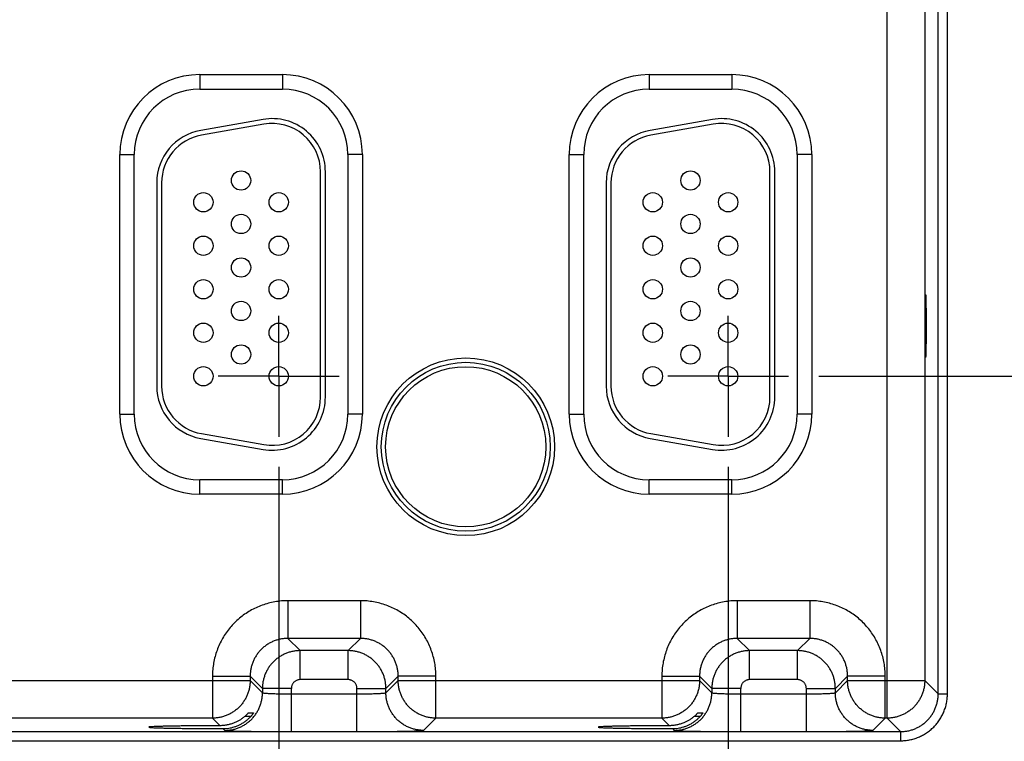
# Model space of a CAD drawing. Header units: inches. Extents: x 0 to 34, y 0 to 22.
# Tile 77 of 83: x 26.7 to 28.7, y 14.2 to 15.6. Entities that reach past the tile are written whole.
import ezdxf

# ---------------------------------------------------------------- set-up
doc = ezdxf.new("R2010")
doc.units = ezdxf.units.IN
doc.header["$LTSCALE"] = 1.87
doc.header["$MEASUREMENT"] = 0
doc.linetypes.add('CENTER', pattern=[0.6, 0.375, -0.075, 0.075, -0.075])
doc.layers.get('0').update_dxf_attribs({"linetype": 'CONTINUOUS'})
doc.layers.add('DEFAULT_1', color=7, linetype='CENTER')
doc.layers.add('DIMENSIONS', color=7, linetype='CONTINUOUS')
doc.styles.get("Standard").update_dxf_attribs({"font": 'txt', "width": 0.8})
doc.dimstyles.new('DIMSTYLE_1', dxfattribs={"dimtxt": 0.125, "dimasz": 0.18, "dimexe": 0.18, "dimexo": 0.0625, "dimgap": 0.09, "dimtad": 0, "dimtih": 1, "dimtoh": 1, "dimdec": 3, "dimzin": 4, "dimdsep": 46, "dimtxsty": 'STANDARD', "dimblk": '_FILLED', "dimblk1": '_FILLED', "dimblk2": '_FILLED', "dimcen": 0.09, "dimadec": 0, "dimazin": 0, "dimtp": 0.01, "dimtm": 0.01, "dimtfac": 1, "dimtdec": 3, "dimtofl": 0, "dimtmove": 0, "dimatfit": 3, "dimldrblk": '_FILLED', "dimfxl": 1, "dimtolj": 1, "dimtzin": 4, "dimarcsym": 0})

# ---------------------------------------------------------------- blocks, each defined once
blk = doc.blocks.new('_FILLED')
at = {"color": 0, "linetype": 'BYBLOCK'}
blk.add_solid([(0, 0), (-1, 0.174), (-1, -0.174)], dxfattribs=at)
blk = doc.blocks.new('*D7')
at = {"layer": 'DIMENSIONS', "color": 2, "linetype": 'CONTINUOUS'}
for p, q in [((29.7011, 16.0658), (29.7011, 16.4693)), ((29.7011, 16.4693), (29.8186, 16.4693)), ((28.2701, 16.0658), (29.8261, 16.0658)), ((28.765, 14.0306), (29.8261, 14.0306)), ((29.7011, 14.0306), (29.7011, 13.6706))]:
    blk.add_line(p, q, dxfattribs=at)
at = {"layer": 'DIMENSIONS', "color": 2, "linetype": 'CONTINUOUS', "xscale": 0.18, "yscale": 0.18, "zscale": 0.18}
for p, rotation in [((29.7011, 16.0658), 270), ((29.7011, 14.0306), 90)]:
    blk.add_blockref('_FILLED', p, dxfattribs=dict(at, rotation=rotation))
at = {"layer": 'DIMENSIONS', "color": 2, "linetype": 'CONTINUOUS', "width": 0.8}
for s, p in [('2.035', (29.8811, 16.4068)), ('[', (30.5061, 16.4068)), ('51.7', (30.6061, 16.4068)), (']', (31.0061, 16.4068))]:
    blk.add_text(s, height=0.125, dxfattribs=at).set_placement(p)
blk = doc.blocks.new('*D8')
at = {"layer": 'DIMENSIONS', "color": 2, "linetype": 'CONTINUOUS'}
for p, q in [((30.4258, 14.9108), (30.4258, 15.421)), ((30.4258, 15.421), (30.5433, 15.421)), ((28.3581, 14.9108), (30.5508, 14.9108)), ((28.765, 14.0306), (30.5508, 14.0306)), ((30.4258, 14.0306), (30.4258, 13.6706))]:
    blk.add_line(p, q, dxfattribs=at)
at = {"layer": 'DIMENSIONS', "color": 2, "linetype": 'CONTINUOUS', "xscale": 0.18, "yscale": 0.18, "zscale": 0.18}
for p, rotation in [((30.4258, 14.9108), 270), ((30.4258, 14.0306), 90)]:
    blk.add_blockref('_FILLED', p, dxfattribs=dict(at, rotation=rotation))
at = {"layer": 'DIMENSIONS', "color": 2, "linetype": 'CONTINUOUS', "width": 0.8}
for s, p in [('.880', (30.6058, 15.3585)), ('[', (31.1308, 15.3585)), ('22.36', (31.2308, 15.3585)), (']', (31.7308, 15.3585))]:
    blk.add_text(s, height=0.125, dxfattribs=at).set_placement(p)
blk = doc.blocks.new('*D9')
at = {"layer": 'DIMENSIONS', "color": 2, "linetype": 'CONTINUOUS'}
for p, q in [((27.2405, 14.7232), (27.2405, 13.1089)), ((28.1705, 14.7232), (28.1705, 13.1089)), ((27.2405, 13.2339), (26.8805, 13.2339)), ((28.1705, 13.2339), (28.5341, 13.2339))]:
    blk.add_line(p, q, dxfattribs=at)
at = {"layer": 'DIMENSIONS', "color": 2, "linetype": 'CONTINUOUS', "xscale": 0.18, "yscale": 0.18, "zscale": 0.18}
blk.add_blockref('_FILLED', (27.2405, 13.2339), dxfattribs=at)
at = {"layer": 'DIMENSIONS', "color": 2, "linetype": 'CONTINUOUS', "xscale": 0.18, "yscale": 0.18, "zscale": 0.18, "rotation": 180}
blk.add_blockref('_FILLED', (28.1705, 13.2339), dxfattribs=at)
at = {"layer": 'DIMENSIONS', "color": 2, "linetype": 'CONTINUOUS', "width": 0.8}
for s, p in [('[', (29.1216, 13.1714)), (']', (29.7216, 13.1714)), ('.930', (28.5966, 13.1714)), ('23.62', (29.2216, 13.1714))]:
    blk.add_text(s, height=0.125, dxfattribs=at).set_placement(p)

msp = doc.modelspace()

# ---------------------------------------------------------------- linework, layer by layer
at = {"color": 7, "linetype": 'CONTINUOUS'}
for p, q in [((28.4994, 14.2034), (28.4994, 17.3262)), ((28.6052, 14.2536), (28.6052, 17.276)), ((28.6242, 14.2536), (28.6242, 17.276)), ((28.5773, 17.2482), (28.5773, 14.2814)), ((27.077, 15.5348), (27.248, 15.5348)), ((27.077, 15.5348), (27.077, 15.5048)), ((27.248, 15.5348), (27.248, 15.5048)), ((28.007, 15.5348), (28.178, 15.5348)), ((28.007, 15.5348), (28.007, 15.5048)), ((28.178, 15.5348), (28.178, 15.5048)), ((27.077, 15.5048), (27.248, 15.5048)), ((28.007, 15.5048), (28.178, 15.5048)), ((27.2079, 15.4421), (27.0789, 15.4194)), ((27.2096, 15.4323), (27.0806, 15.4095)), ((28.1379, 15.4421), (28.0089, 15.4194)), ((28.1396, 15.4323), (28.0106, 15.4095)), ((26.9115, 15.3693), (26.9415, 15.3693)), ((26.9115, 14.8323), (26.9115, 15.3693)), ((26.9415, 14.8323), (26.9415, 15.3693)), ((27.4135, 15.3693), (27.3835, 15.3693)), ((27.3835, 15.3693), (27.3835, 14.8323)), ((27.4135, 15.3693), (27.4135, 14.8323)), ((27.8415, 15.3693), (27.8715, 15.3693)), ((27.8415, 14.8323), (27.8415, 15.3693)), ((27.8715, 14.8323), (27.8715, 15.3693)), ((28.3435, 15.3693), (28.3135, 15.3693)), ((28.3135, 15.3693), (28.3135, 14.8323)), ((28.3435, 15.3693), (28.3435, 14.8323)), ((27.327, 14.8678), (27.327, 15.3338)), ((27.337, 14.8678), (27.337, 15.3338)), ((28.257, 14.8678), (28.257, 15.3338)), ((28.267, 14.8678), (28.267, 15.3338)), ((26.988, 15.3111), (26.988, 14.8905)), ((26.998, 15.3111), (26.998, 14.8905)), ((27.918, 15.3111), (27.918, 14.8905)), ((27.928, 15.3111), (27.928, 14.8905)), ((26.9115, 14.8323), (26.9415, 14.8323)), ((27.4135, 14.8323), (27.3835, 14.8323)), ((27.8415, 14.8323), (27.8715, 14.8323)), ((28.3435, 14.8323), (28.3135, 14.8323)), ((27.0789, 14.7822), (27.2079, 14.7595)), ((27.0806, 14.7921), (27.2096, 14.7693)), ((28.0089, 14.7822), (28.1379, 14.7595)), ((28.0106, 14.7921), (28.1396, 14.7693)), ((27.248, 14.6968), (27.077, 14.6968)), ((27.077, 14.6668), (27.077, 14.6968)), ((27.248, 14.6668), (27.248, 14.6968)), ((28.178, 14.6968), (28.007, 14.6968)), ((28.007, 14.6668), (28.007, 14.6968)), ((28.178, 14.6668), (28.178, 14.6968)), ((27.248, 14.6668), (27.077, 14.6668)), ((28.178, 14.6668), (28.007, 14.6668)), ((27.4096, 14.4464), (27.2593, 14.4464)), ((27.2593, 14.4464), (27.2593, 14.3684)), ((27.4096, 14.4464), (27.4096, 14.3684)), ((28.3396, 14.4464), (28.1893, 14.4464)), ((28.1893, 14.4464), (28.1893, 14.3684)), ((28.3396, 14.4464), (28.3396, 14.3684)), ((27.4096, 14.3684), (27.2593, 14.3684)), ((27.2593, 14.3684), (27.2847, 14.3431)), ((27.4096, 14.3684), (27.3843, 14.3431)), ((28.3396, 14.3684), (28.1893, 14.3684)), ((28.1893, 14.3684), (28.2147, 14.3431)), ((28.3396, 14.3684), (28.3143, 14.3431)), ((27.3843, 14.3431), (27.2847, 14.3431)), ((27.2847, 14.2831), (27.2847, 14.3431)), ((27.3843, 14.2831), (27.3843, 14.3431)), ((28.3143, 14.3431), (28.2147, 14.3431)), ((28.2147, 14.2831), (28.2147, 14.3431)), ((28.3143, 14.2831), (28.3143, 14.3431)), ((27.1034, 14.2905), (27.1813, 14.2905)), ((27.1034, 14.2905), (27.1034, 14.2034)), ((27.1813, 14.2905), (27.2067, 14.2651)), ((27.1813, 14.2905), (27.1813, 14.2814)), ((27.4876, 14.2905), (27.4623, 14.2651)), ((27.5656, 14.2905), (27.4876, 14.2905)), ((27.4876, 14.2814), (27.4876, 14.2905)), ((27.5656, 14.2034), (27.5656, 14.2905)), ((28.0334, 14.2905), (28.1113, 14.2905)), ((28.0334, 14.2905), (28.0334, 14.2034)), ((28.1113, 14.2905), (28.1367, 14.2651)), ((28.1113, 14.2905), (28.1113, 14.2814)), ((28.4176, 14.2905), (28.3923, 14.2651)), ((28.4956, 14.2905), (28.4176, 14.2905)), ((28.4176, 14.2814), (28.4176, 14.2905)), ((28.4956, 14.2034), (28.4956, 14.2905)), ((26.5576, 14.2814), (27.1813, 14.2814)), ((27.1813, 14.2814), (27.2067, 14.2561)), ((27.2667, 14.2651), (27.2067, 14.2651)), ((27.2067, 14.2651), (27.2067, 14.2561)), ((27.2667, 14.1757), (27.2667, 14.2651)), ((27.3843, 14.2831), (27.2847, 14.2831)), ((27.4023, 14.2651), (27.4623, 14.2651)), ((27.4023, 14.1757), (27.4023, 14.2651)), ((27.4623, 14.2561), (27.4876, 14.2814)), ((27.4623, 14.2561), (27.4623, 14.2651)), ((27.4876, 14.2814), (28.1113, 14.2814)), ((28.1113, 14.2814), (28.1367, 14.2561)), ((28.1967, 14.2651), (28.1367, 14.2651)), ((28.1367, 14.2651), (28.1367, 14.2561)), ((28.1967, 14.1757), (28.1967, 14.2651)), ((28.3143, 14.2831), (28.2147, 14.2831)), ((28.3323, 14.2651), (28.3923, 14.2651)), ((28.3323, 14.1757), (28.3323, 14.2651)), ((28.3923, 14.2561), (28.4176, 14.2814)), ((28.3923, 14.2561), (28.3923, 14.2651)), ((28.4176, 14.2814), (28.5773, 14.2814)), ((28.5773, 14.2814), (28.6052, 14.2536)), ((27.2667, 14.2537), (27.4023, 14.2537)), ((28.1967, 14.2537), (28.3323, 14.2537)), ((28.6052, 14.2536), (28.6242, 14.2536)), ((27.1034, 14.2034), (26.6356, 14.2034)), ((27.1034, 14.2034), (27.119, 14.1878)), ((27.1824, 14.2069), (27.17, 14.2069)), ((27.1781, 14.2147), (27.1884, 14.2147)), ((27.5402, 14.1781), (27.5656, 14.2034)), ((28.0334, 14.2034), (27.5656, 14.2034)), ((28.0334, 14.2034), (28.049, 14.1878)), ((28.1124, 14.2069), (28.1, 14.2069)), ((28.1081, 14.2147), (28.1184, 14.2147)), ((28.4702, 14.1781), (28.4956, 14.2034)), ((28.4994, 14.2034), (28.4956, 14.2034)), ((28.4994, 14.2034), (28.5272, 14.1756)), ((27.1251, 14.1817), (27.1287, 14.1781)), ((28.0551, 14.1817), (28.0587, 14.1781)), ((21.1368, 14.1756), (28.5272, 14.1756)), ((27.2667, 14.1757), (27.4023, 14.1757)), ((28.1967, 14.1757), (28.3323, 14.1757)), ((28.5272, 14.1756), (28.5272, 14.1566)), ((21.1368, 14.1566), (28.5272, 14.1566))]:
    msp.add_line(p, q, dxfattribs=at)
for centre, radius in [((27.1625, 15.3158), 0.02), ((28.0925, 15.3158), 0.02), ((27.0845, 15.2708), 0.02), ((27.2405, 15.2708), 0.02), ((28.0145, 15.2708), 0.02), ((28.1705, 15.2708), 0.02), ((27.1625, 15.2258), 0.02), ((28.0925, 15.2258), 0.02), ((27.0845, 15.1808), 0.02), ((27.2405, 15.1808), 0.02), ((28.0145, 15.1808), 0.02), ((28.1705, 15.1808), 0.02), ((27.1625, 15.1358), 0.02), ((28.0925, 15.1358), 0.02), ((27.0845, 15.0908), 0.02), ((27.2405, 15.0908), 0.02), ((28.0145, 15.0908), 0.02), ((28.1705, 15.0908), 0.02), ((27.1625, 15.0458), 0.02), ((28.0925, 15.0458), 0.02), ((27.0845, 15.0008), 0.02), ((27.2405, 15.0008), 0.02), ((28.0145, 15.0008), 0.02), ((28.1705, 15.0008), 0.02), ((27.1625, 14.9558), 0.02), ((28.0925, 14.9558), 0.02), ((27.6275, 14.7648), 0.1838), ((27.6275, 14.7648), 0.1748), ((27.6275, 14.7648), 0.1748), ((27.0845, 14.9108), 0.02), ((27.2405, 14.9108), 0.02), ((27.6275, 14.7648), 0.1658), ((28.0145, 14.9108), 0.02), ((28.1705, 14.9108), 0.02)]:
    msp.add_circle(centre, radius, dxfattribs=at)
for centre, radius, start, end in [((27.077, 15.3693), 0.1655, 90, 180), ((27.248, 15.3693), 0.1655, 0, 90), ((28.007, 15.3693), 0.1655, 90, 180), ((28.178, 15.3693), 0.1655, 0, 90), ((27.077, 15.3693), 0.1355, 90, 180), ((27.248, 15.3693), 0.1355, 0, 90), ((28.007, 15.3693), 0.1355, 90, 180), ((28.178, 15.3693), 0.1355, 0, 90), ((27.227, 15.3338), 0.11, 0, 100), ((27.227, 15.3338), 0.1, 0, 100), ((28.157, 15.3338), 0.11, 0, 100), ((28.157, 15.3338), 0.1, 0, 100), ((27.098, 15.3111), 0.11, 100, 180), ((27.098, 15.3111), 0.1, 100, 180), ((28.028, 15.3111), 0.11, 100, 180), ((28.028, 15.3111), 0.1, 100, 180), ((27.098, 14.8905), 0.11, 180, 260), ((27.098, 14.8905), 0.1, 180, 260), ((28.028, 14.8905), 0.11, 180, 260), ((28.028, 14.8905), 0.1, 180, 260), ((27.227, 14.8678), 0.11, 260, 360), ((27.227, 14.8678), 0.1, 260, 360), ((28.157, 14.8678), 0.11, 260, 360), ((28.157, 14.8678), 0.1, 260, 360), ((27.077, 14.8323), 0.1655, 180, 270), ((27.077, 14.8323), 0.1355, 180, 270), ((27.248, 14.8323), 0.1355, 270, 360), ((27.248, 14.8323), 0.1655, 270, 360), ((28.007, 14.8323), 0.1655, 180, 270), ((28.007, 14.8323), 0.1355, 180, 270), ((28.178, 14.8323), 0.1355, 270, 360), ((28.178, 14.8323), 0.1655, 270, 360)]:
    msp.add_arc(centre, radius, start, end, dxfattribs=at)
for points, knots in [([(28.579, 14.9498), (28.5789, 14.9498), (28.5789, 14.9506), (28.5787, 14.9515), (28.5786, 14.9535), (28.5785, 14.9561), (28.5784, 14.9594), (28.5783, 14.9633), (28.5782, 14.9678), (28.5781, 14.9729), (28.578, 14.9785), (28.578, 14.9845), (28.5779, 14.9909), (28.5779, 14.9975), (28.5779, 15.0043), (28.5779, 15.0113), (28.5779, 15.0183), (28.5779, 15.0253), (28.5779, 15.0321), (28.5779, 15.0388), (28.578, 15.0451), (28.578, 15.0511), (28.5781, 15.0567), (28.5782, 15.0618), (28.5783, 15.0663), (28.5784, 15.0702), (28.5785, 15.0735), (28.5786, 15.0761), (28.5787, 15.0781), (28.5789, 15.079), (28.5789, 15.0798), (28.579, 15.0798)], [0, 0, 0, 0, 0.003077, 0.011887, 0.026382, 0.04645, 0.071785, 0.102191, 0.137197, 0.176513, 0.219576, 0.265944, 0.315066, 0.366308, 0.419192, 0.472923, 0.527077, 0.580808, 0.633692, 0.684934, 0.734056, 0.780424, 0.823487, 0.862803, 0.897809, 0.928215, 0.95355, 0.973618, 0.988113, 0.996923, 1, 1, 1, 1]), ([(28.579, 15.0798), (28.5791, 15.0798), (28.5791, 15.079), (28.5793, 15.0781), (28.5793, 15.0761), (28.5795, 15.0735), (28.5796, 15.0702), (28.5797, 15.0663), (28.5798, 15.0618), (28.5799, 15.0567), (28.5799, 15.0511), (28.58, 15.0451), (28.58, 15.0388), (28.5801, 15.0321), (28.5801, 15.0253), (28.5801, 15.0183), (28.5801, 15.0113), (28.5801, 15.0043), (28.5801, 14.9975), (28.58, 14.9909), (28.58, 14.9845), (28.5799, 14.9785), (28.5799, 14.9729), (28.5798, 14.9678), (28.5797, 14.9633), (28.5796, 14.9594), (28.5795, 14.9561), (28.5793, 14.9535), (28.5793, 14.9515), (28.5791, 14.9506), (28.5791, 14.9498), (28.579, 14.9498)], [0, 0, 0, 0, 0.003077, 0.011887, 0.026382, 0.04645, 0.071785, 0.102191, 0.137197, 0.176513, 0.219576, 0.265944, 0.315066, 0.366308, 0.419192, 0.472923, 0.527077, 0.580808, 0.633692, 0.684934, 0.734056, 0.780424, 0.823487, 0.862803, 0.897809, 0.928215, 0.95355, 0.973618, 0.988113, 0.996923, 1, 1, 1, 1]), ([(27.2593, 14.4464), (27.2548, 14.4464), (27.2458, 14.446), (27.2323, 14.4443), (27.219, 14.4413), (27.206, 14.4372), (27.1934, 14.432), (27.1813, 14.4257), (27.1698, 14.4184), (27.159, 14.4101), (27.1489, 14.4009), (27.1397, 14.3908), (27.1314, 14.38), (27.1241, 14.3685), (27.1178, 14.3564), (27.1125, 14.3438), (27.1085, 14.3308), (27.1055, 14.3175), (27.1037, 14.304), (27.1034, 14.295), (27.1034, 14.2905)], [0, 0, 0, 0, 0.055157, 0.110635, 0.166288, 0.221973, 0.277584, 0.333163, 0.388772, 0.444395, 0.500005, 0.555616, 0.611239, 0.666848, 0.722427, 0.778038, 0.833723, 0.889373, 0.944845, 1, 1, 1, 1]), ([(27.5656, 14.2905), (27.5656, 14.295), (27.5652, 14.304), (27.5635, 14.3175), (27.5605, 14.3308), (27.5564, 14.3438), (27.5512, 14.3564), (27.5449, 14.3685), (27.5376, 14.38), (27.5293, 14.3908), (27.5201, 14.4009), (27.51, 14.4101), (27.4992, 14.4184), (27.4877, 14.4257), (27.4756, 14.432), (27.463, 14.4372), (27.45, 14.4413), (27.4367, 14.4443), (27.4232, 14.446), (27.4141, 14.4464), (27.4096, 14.4464)], [0, 0, 0, 0, 0.055157, 0.110635, 0.166288, 0.221973, 0.277584, 0.333163, 0.388772, 0.444395, 0.500005, 0.555616, 0.611239, 0.666848, 0.722427, 0.778038, 0.833723, 0.889373, 0.944845, 1, 1, 1, 1]), ([(28.1893, 14.4464), (28.1848, 14.4464), (28.1758, 14.446), (28.1623, 14.4443), (28.149, 14.4413), (28.136, 14.4372), (28.1234, 14.432), (28.1113, 14.4257), (28.0998, 14.4184), (28.089, 14.4101), (28.0789, 14.4009), (28.0697, 14.3908), (28.0614, 14.38), (28.0541, 14.3685), (28.0478, 14.3564), (28.0425, 14.3438), (28.0385, 14.3308), (28.0355, 14.3175), (28.0337, 14.304), (28.0334, 14.295), (28.0334, 14.2905)], [0, 0, 0, 0, 0.055157, 0.110635, 0.166288, 0.221973, 0.277584, 0.333163, 0.388772, 0.444395, 0.500005, 0.555616, 0.611239, 0.666848, 0.722427, 0.778038, 0.833723, 0.889373, 0.944845, 1, 1, 1, 1]), ([(28.4956, 14.2905), (28.4956, 14.295), (28.4952, 14.304), (28.4935, 14.3175), (28.4905, 14.3308), (28.4864, 14.3438), (28.4812, 14.3564), (28.4749, 14.3685), (28.4676, 14.38), (28.4593, 14.3908), (28.4501, 14.4009), (28.44, 14.4101), (28.4292, 14.4184), (28.4177, 14.4257), (28.4056, 14.432), (28.393, 14.4372), (28.38, 14.4413), (28.3667, 14.4443), (28.3532, 14.446), (28.3441, 14.4464), (28.3396, 14.4464)], [0, 0, 0, 0, 0.055157, 0.110635, 0.166288, 0.221973, 0.277584, 0.333163, 0.388772, 0.444395, 0.500005, 0.555616, 0.611239, 0.666848, 0.722427, 0.778038, 0.833723, 0.889373, 0.944845, 1, 1, 1, 1]), ([(27.2593, 14.3684), (27.2568, 14.3684), (27.2517, 14.3682), (27.2441, 14.3671), (27.2366, 14.3652), (27.2294, 14.3626), (27.2225, 14.3594), (27.2159, 14.3554), (27.2098, 14.3509), (27.2041, 14.3457), (27.1989, 14.34), (27.1944, 14.3339), (27.1904, 14.3273), (27.1872, 14.3204), (27.1846, 14.3131), (27.1827, 14.3057), (27.1816, 14.2981), (27.1813, 14.293), (27.1813, 14.2905)], [0, 0, 0, 0, 0.06254, 0.125066, 0.187579, 0.25008, 0.31257, 0.375051, 0.437527, 0.5, 0.562473, 0.624949, 0.68743, 0.74992, 0.812422, 0.874934, 0.937458, 1, 1, 1, 1]), ([(27.4876, 14.2905), (27.4876, 14.293), (27.4874, 14.2981), (27.4863, 14.3057), (27.4844, 14.3131), (27.4818, 14.3204), (27.4785, 14.3273), (27.4746, 14.3339), (27.47, 14.34), (27.4649, 14.3457), (27.4592, 14.3509), (27.4531, 14.3554), (27.4465, 14.3594), (27.4395, 14.3626), (27.4323, 14.3652), (27.4249, 14.3671), (27.4173, 14.3682), (27.4122, 14.3684), (27.4096, 14.3684)], [0, 0, 0, 0, 0.06254, 0.125066, 0.187579, 0.25008, 0.31257, 0.375051, 0.437527, 0.5, 0.562473, 0.624949, 0.68743, 0.74992, 0.812422, 0.874934, 0.937458, 1, 1, 1, 1]), ([(28.1893, 14.3684), (28.1868, 14.3684), (28.1817, 14.3682), (28.1741, 14.3671), (28.1666, 14.3652), (28.1594, 14.3626), (28.1525, 14.3594), (28.1459, 14.3554), (28.1398, 14.3509), (28.1341, 14.3457), (28.1289, 14.34), (28.1244, 14.3339), (28.1204, 14.3273), (28.1172, 14.3204), (28.1146, 14.3131), (28.1127, 14.3057), (28.1116, 14.2981), (28.1113, 14.293), (28.1113, 14.2905)], [0, 0, 0, 0, 0.06254, 0.125066, 0.187579, 0.25008, 0.31257, 0.375051, 0.437527, 0.5, 0.562473, 0.624949, 0.68743, 0.74992, 0.812422, 0.874934, 0.937458, 1, 1, 1, 1]), ([(28.4176, 14.2905), (28.4176, 14.293), (28.4174, 14.2981), (28.4163, 14.3057), (28.4144, 14.3131), (28.4118, 14.3204), (28.4085, 14.3273), (28.4046, 14.3339), (28.4, 14.34), (28.3949, 14.3457), (28.3892, 14.3509), (28.3831, 14.3554), (28.3765, 14.3594), (28.3695, 14.3626), (28.3623, 14.3652), (28.3549, 14.3671), (28.3473, 14.3682), (28.3422, 14.3684), (28.3396, 14.3684)], [0, 0, 0, 0, 0.06254, 0.125066, 0.187579, 0.25008, 0.31257, 0.375051, 0.437527, 0.5, 0.562473, 0.624949, 0.68743, 0.74992, 0.812422, 0.874934, 0.937458, 1, 1, 1, 1]), ([(27.2847, 14.3431), (27.2821, 14.3431), (27.277, 14.3428), (27.2695, 14.3417), (27.262, 14.3398), (27.2548, 14.3372), (27.2479, 14.334), (27.2413, 14.33), (27.2352, 14.3255), (27.2295, 14.3203), (27.2243, 14.3147), (27.2198, 14.3085), (27.2158, 14.3019), (27.2125, 14.295), (27.21, 14.2878), (27.2081, 14.2803), (27.207, 14.2728), (27.2067, 14.2676), (27.2067, 14.2651)], [0, 0, 0, 0, 0.062518, 0.125058, 0.187586, 0.25009, 0.312556, 0.374986, 0.437391, 0.499808, 0.562266, 0.624764, 0.687287, 0.749826, 0.81237, 0.874915, 0.93746, 1, 1, 1, 1]), ([(27.4623, 14.2651), (27.4623, 14.2676), (27.462, 14.2727), (27.4609, 14.2803), (27.459, 14.2878), (27.4564, 14.295), (27.4532, 14.3019), (27.4492, 14.3085), (27.4447, 14.3146), (27.4395, 14.3203), (27.4338, 14.3254), (27.4277, 14.33), (27.4211, 14.334), (27.4142, 14.3372), (27.407, 14.3398), (27.3995, 14.3417), (27.3919, 14.3428), (27.3868, 14.3431), (27.3843, 14.3431)], [0, 0, 0, 0, 0.062518, 0.125058, 0.187586, 0.25009, 0.312556, 0.374986, 0.437391, 0.499808, 0.562266, 0.624764, 0.687287, 0.749826, 0.81237, 0.874915, 0.93746, 1, 1, 1, 1]), ([(28.2147, 14.3431), (28.2121, 14.3431), (28.207, 14.3428), (28.1995, 14.3417), (28.192, 14.3398), (28.1848, 14.3372), (28.1779, 14.334), (28.1713, 14.33), (28.1652, 14.3255), (28.1595, 14.3203), (28.1543, 14.3147), (28.1498, 14.3085), (28.1458, 14.3019), (28.1425, 14.295), (28.14, 14.2878), (28.1381, 14.2803), (28.137, 14.2728), (28.1367, 14.2676), (28.1367, 14.2651)], [0, 0, 0, 0, 0.062518, 0.125058, 0.187586, 0.25009, 0.312556, 0.374986, 0.437391, 0.499808, 0.562266, 0.624764, 0.687287, 0.749826, 0.81237, 0.874915, 0.93746, 1, 1, 1, 1]), ([(28.3923, 14.2651), (28.3923, 14.2676), (28.392, 14.2727), (28.3909, 14.2803), (28.389, 14.2878), (28.3864, 14.295), (28.3832, 14.3019), (28.3792, 14.3085), (28.3747, 14.3146), (28.3695, 14.3203), (28.3638, 14.3254), (28.3577, 14.33), (28.3511, 14.334), (28.3442, 14.3372), (28.337, 14.3398), (28.3295, 14.3417), (28.3219, 14.3428), (28.3168, 14.3431), (28.3143, 14.3431)], [0, 0, 0, 0, 0.062518, 0.125058, 0.187586, 0.25009, 0.312556, 0.374986, 0.437391, 0.499808, 0.562266, 0.624764, 0.687287, 0.749826, 0.81237, 0.874915, 0.93746, 1, 1, 1, 1]), ([(27.1813, 14.2814), (27.1813, 14.2789), (27.1811, 14.2738), (27.18, 14.2662), (27.1781, 14.2587), (27.1755, 14.2515), (27.1722, 14.2446), (27.1683, 14.238), (27.1637, 14.2318), (27.1585, 14.2262), (27.1529, 14.221), (27.1467, 14.2165), (27.1401, 14.2125), (27.1332, 14.2092), (27.1259, 14.2067), (27.1185, 14.2048), (27.111, 14.2037), (27.1059, 14.2034), (27.1034, 14.2034)], [0, 0, 0, 0, 0.062551, 0.125107, 0.187665, 0.250224, 0.312782, 0.375338, 0.437901, 0.50047, 0.563022, 0.625555, 0.688082, 0.750664, 0.813229, 0.875628, 0.937844, 1, 1, 1, 1]), ([(27.2847, 14.2831), (27.2838, 14.2831), (27.2821, 14.283), (27.2796, 14.2824), (27.2772, 14.2815), (27.2749, 14.2803), (27.2729, 14.2787), (27.2711, 14.2769), (27.2695, 14.2748), (27.2683, 14.2726), (27.2674, 14.2702), (27.2668, 14.2676), (27.2667, 14.2659), (27.2667, 14.2651)], [0, 0, 0, 0, 0.090211, 0.181191, 0.272337, 0.363334, 0.454363, 0.545444, 0.636494, 0.727511, 0.818706, 0.909747, 1, 1, 1, 1]), ([(27.4023, 14.2651), (27.4023, 14.2659), (27.4021, 14.2676), (27.4016, 14.2702), (27.4007, 14.2726), (27.3995, 14.2748), (27.3979, 14.2769), (27.3961, 14.2787), (27.394, 14.2803), (27.3918, 14.2815), (27.3893, 14.2824), (27.3868, 14.283), (27.3851, 14.2831), (27.3843, 14.2831)], [0, 0, 0, 0, 0.090211, 0.181191, 0.272337, 0.363334, 0.454363, 0.545444, 0.636494, 0.727511, 0.818706, 0.909747, 1, 1, 1, 1]), ([(27.5656, 14.2034), (27.5631, 14.2034), (27.558, 14.2037), (27.5504, 14.2048), (27.5429, 14.2067), (27.5357, 14.2093), (27.5288, 14.2126), (27.5222, 14.2165), (27.516, 14.2211), (27.5104, 14.2262), (27.5052, 14.2319), (27.5006, 14.2381), (27.4967, 14.2447), (27.4934, 14.2516), (27.4908, 14.2588), (27.489, 14.2663), (27.4879, 14.2738), (27.4876, 14.2789), (27.4876, 14.2814)], [0, 0, 0, 0, 0.062551, 0.125107, 0.187665, 0.250224, 0.312782, 0.375338, 0.437901, 0.50047, 0.563022, 0.625555, 0.688082, 0.750664, 0.813229, 0.875628, 0.937844, 1, 1, 1, 1]), ([(28.1113, 14.2814), (28.1113, 14.2789), (28.1111, 14.2738), (28.11, 14.2662), (28.1081, 14.2587), (28.1055, 14.2515), (28.1022, 14.2446), (28.0983, 14.238), (28.0937, 14.2318), (28.0885, 14.2262), (28.0829, 14.221), (28.0767, 14.2165), (28.0701, 14.2125), (28.0632, 14.2092), (28.0559, 14.2067), (28.0485, 14.2048), (28.041, 14.2037), (28.0359, 14.2034), (28.0334, 14.2034)], [0, 0, 0, 0, 0.062551, 0.125107, 0.187665, 0.250224, 0.312782, 0.375338, 0.437901, 0.50047, 0.563022, 0.625555, 0.688082, 0.750664, 0.813229, 0.875628, 0.937844, 1, 1, 1, 1]), ([(28.2147, 14.2831), (28.2138, 14.2831), (28.2121, 14.283), (28.2096, 14.2824), (28.2072, 14.2815), (28.2049, 14.2803), (28.2029, 14.2787), (28.2011, 14.2769), (28.1995, 14.2748), (28.1983, 14.2726), (28.1974, 14.2702), (28.1968, 14.2676), (28.1967, 14.2659), (28.1967, 14.2651)], [0, 0, 0, 0, 0.090211, 0.181191, 0.272337, 0.363334, 0.454363, 0.545444, 0.636494, 0.727511, 0.818706, 0.909747, 1, 1, 1, 1]), ([(28.3323, 14.2651), (28.3323, 14.2659), (28.3321, 14.2676), (28.3316, 14.2702), (28.3307, 14.2726), (28.3295, 14.2748), (28.3279, 14.2769), (28.3261, 14.2787), (28.324, 14.2803), (28.3218, 14.2815), (28.3193, 14.2824), (28.3168, 14.283), (28.3151, 14.2831), (28.3143, 14.2831)], [0, 0, 0, 0, 0.090211, 0.181191, 0.272337, 0.363334, 0.454363, 0.545444, 0.636494, 0.727511, 0.818706, 0.909747, 1, 1, 1, 1]), ([(28.4956, 14.2034), (28.4931, 14.2034), (28.488, 14.2037), (28.4804, 14.2048), (28.4729, 14.2067), (28.4657, 14.2093), (28.4588, 14.2126), (28.4522, 14.2165), (28.446, 14.2211), (28.4404, 14.2262), (28.4352, 14.2319), (28.4306, 14.2381), (28.4267, 14.2447), (28.4234, 14.2516), (28.4208, 14.2588), (28.419, 14.2663), (28.4179, 14.2738), (28.4176, 14.2789), (28.4176, 14.2814)], [0, 0, 0, 0, 0.062551, 0.125107, 0.187665, 0.250224, 0.312782, 0.375338, 0.437901, 0.50047, 0.563022, 0.625555, 0.688082, 0.750664, 0.813229, 0.875628, 0.937844, 1, 1, 1, 1]), ([(28.5773, 14.2814), (28.5773, 14.2789), (28.5771, 14.2738), (28.576, 14.2662), (28.5741, 14.2587), (28.5715, 14.2515), (28.5682, 14.2446), (28.5643, 14.238), (28.5597, 14.2318), (28.5545, 14.2262), (28.5489, 14.221), (28.5427, 14.2165), (28.5361, 14.2125), (28.5292, 14.2092), (28.5219, 14.2067), (28.5145, 14.2048), (28.507, 14.2037), (28.5019, 14.2034), (28.4994, 14.2034)], [0, 0, 0, 0, 0.062508, 0.125059, 0.187618, 0.250181, 0.312746, 0.375311, 0.437881, 0.500457, 0.563017, 0.625559, 0.688095, 0.750688, 0.813262, 0.875668, 0.937885, 1, 1, 1, 1]), ([(27.1287, 14.1781), (27.1313, 14.1781), (27.1364, 14.1783), (27.144, 14.1795), (27.1514, 14.1813), (27.1586, 14.1839), (27.1655, 14.1872), (27.1721, 14.1911), (27.1783, 14.1957), (27.1839, 14.2008), (27.1891, 14.2065), (27.1937, 14.2127), (27.1976, 14.2192), (27.2009, 14.2262), (27.2035, 14.2334), (27.2053, 14.2408), (27.2065, 14.2484), (27.2067, 14.2535), (27.2067, 14.2561)], [0, 0, 0, 0, 0.062495, 0.124992, 0.18749, 0.249991, 0.312492, 0.374995, 0.437498, 0.500001, 0.562505, 0.625008, 0.68751, 0.750011, 0.812511, 0.875009, 0.937505, 1, 1, 1, 1]), ([(27.2067, 14.2561), (27.2068, 14.2559), (27.2075, 14.2557), (27.2086, 14.2555), (27.2106, 14.2552), (27.2132, 14.255), (27.2165, 14.2548), (27.2204, 14.2546), (27.2248, 14.2544), (27.2298, 14.2542), (27.2352, 14.2541), (27.2411, 14.2539), (27.2472, 14.2538), (27.2536, 14.2538), (27.2601, 14.2537), (27.2645, 14.2537), (27.2667, 14.2537)], [0, 0, 0, 0, 0.009205, 0.029918, 0.062373, 0.106268, 0.161097, 0.2262, 0.300785, 0.383938, 0.474639, 0.571776, 0.674159, 0.780532, 0.889589, 1, 1, 1, 1]), ([(27.4023, 14.2537), (27.4045, 14.2537), (27.4089, 14.2537), (27.4154, 14.2538), (27.4218, 14.2538), (27.4279, 14.2539), (27.4337, 14.2541), (27.4392, 14.2542), (27.4441, 14.2544), (27.4486, 14.2546), (27.4525, 14.2548), (27.4558, 14.255), (27.4584, 14.2552), (27.4604, 14.2555), (27.4615, 14.2557), (27.4622, 14.2559), (27.4623, 14.2561)], [0, 0, 0, 0, 0.110411, 0.219468, 0.325841, 0.428224, 0.525361, 0.616062, 0.699215, 0.7738, 0.838903, 0.893732, 0.937627, 0.970082, 0.990795, 1, 1, 1, 1]), ([(27.5402, 14.1781), (27.5377, 14.1781), (27.5326, 14.1783), (27.525, 14.1795), (27.5176, 14.1813), (27.5104, 14.1839), (27.5034, 14.1872), (27.4969, 14.1911), (27.4907, 14.1957), (27.485, 14.2008), (27.4799, 14.2065), (27.4753, 14.2127), (27.4714, 14.2192), (27.4681, 14.2262), (27.4655, 14.2334), (27.4636, 14.2408), (27.4625, 14.2484), (27.4623, 14.2535), (27.4623, 14.2561)], [0, 0, 0, 0, 0.062495, 0.124992, 0.18749, 0.249991, 0.312492, 0.374995, 0.437498, 0.500001, 0.562505, 0.625008, 0.68751, 0.750011, 0.812511, 0.875009, 0.937505, 1, 1, 1, 1]), ([(28.0587, 14.1781), (28.0613, 14.1781), (28.0664, 14.1783), (28.074, 14.1795), (28.0814, 14.1813), (28.0886, 14.1839), (28.0955, 14.1872), (28.1021, 14.1911), (28.1083, 14.1957), (28.1139, 14.2008), (28.1191, 14.2065), (28.1237, 14.2127), (28.1276, 14.2192), (28.1309, 14.2262), (28.1335, 14.2334), (28.1353, 14.2408), (28.1365, 14.2484), (28.1367, 14.2535), (28.1367, 14.2561)], [0, 0, 0, 0, 0.062495, 0.124992, 0.18749, 0.249991, 0.312492, 0.374995, 0.437498, 0.500001, 0.562505, 0.625008, 0.68751, 0.750011, 0.812511, 0.875009, 0.937505, 1, 1, 1, 1]), ([(28.1367, 14.2561), (28.1368, 14.2559), (28.1375, 14.2557), (28.1386, 14.2555), (28.1406, 14.2552), (28.1432, 14.255), (28.1465, 14.2548), (28.1504, 14.2546), (28.1548, 14.2544), (28.1598, 14.2542), (28.1652, 14.2541), (28.1711, 14.2539), (28.1772, 14.2538), (28.1836, 14.2538), (28.1901, 14.2537), (28.1945, 14.2537), (28.1967, 14.2537)], [0, 0, 0, 0, 0.009205, 0.029918, 0.062373, 0.106268, 0.161097, 0.2262, 0.300785, 0.383938, 0.474639, 0.571776, 0.674159, 0.780532, 0.889589, 1, 1, 1, 1]), ([(28.3323, 14.2537), (28.3345, 14.2537), (28.3389, 14.2537), (28.3454, 14.2538), (28.3518, 14.2538), (28.3579, 14.2539), (28.3637, 14.2541), (28.3692, 14.2542), (28.3741, 14.2544), (28.3786, 14.2546), (28.3825, 14.2548), (28.3858, 14.255), (28.3884, 14.2552), (28.3904, 14.2555), (28.3915, 14.2557), (28.3922, 14.2559), (28.3923, 14.2561)], [0, 0, 0, 0, 0.110411, 0.219468, 0.325841, 0.428224, 0.525361, 0.616062, 0.699215, 0.7738, 0.838903, 0.893732, 0.937627, 0.970082, 0.990795, 1, 1, 1, 1]), ([(28.4702, 14.1781), (28.4677, 14.1781), (28.4626, 14.1783), (28.455, 14.1795), (28.4476, 14.1813), (28.4404, 14.1839), (28.4334, 14.1872), (28.4269, 14.1911), (28.4207, 14.1957), (28.415, 14.2008), (28.4099, 14.2065), (28.4053, 14.2127), (28.4014, 14.2192), (28.3981, 14.2262), (28.3955, 14.2334), (28.3936, 14.2408), (28.3925, 14.2484), (28.3923, 14.2535), (28.3923, 14.2561)], [0, 0, 0, 0, 0.062495, 0.124992, 0.18749, 0.249991, 0.312492, 0.374995, 0.437498, 0.500001, 0.562505, 0.625008, 0.68751, 0.750011, 0.812511, 0.875009, 0.937505, 1, 1, 1, 1]), ([(28.5272, 14.1756), (28.5297, 14.1756), (28.5348, 14.1759), (28.5424, 14.177), (28.5499, 14.1789), (28.5571, 14.1815), (28.564, 14.1847), (28.5706, 14.1887), (28.5767, 14.1932), (28.5824, 14.1984), (28.5876, 14.2041), (28.5921, 14.2102), (28.5961, 14.2168), (28.5993, 14.2237), (28.6019, 14.2309), (28.6038, 14.2384), (28.6049, 14.2459), (28.6052, 14.2511), (28.6052, 14.2536)], [0, 0, 0, 0, 0.062549, 0.125097, 0.187638, 0.250168, 0.312679, 0.375162, 0.437614, 0.500037, 0.562451, 0.624877, 0.687336, 0.749835, 0.812361, 0.874902, 0.937453, 1, 1, 1, 1]), ([(28.5272, 14.1566), (28.5303, 14.1566), (28.5367, 14.1569), (28.5461, 14.1583), (28.5553, 14.1606), (28.5643, 14.1638), (28.573, 14.1679), (28.5811, 14.1728), (28.5888, 14.1785), (28.5959, 14.1849), (28.6023, 14.192), (28.608, 14.1997), (28.6129, 14.2078), (28.6169, 14.2165), (28.6202, 14.2255), (28.6225, 14.2347), (28.6239, 14.2441), (28.6242, 14.2505), (28.6242, 14.2536)], [0, 0, 0, 0, 0.062071, 0.124527, 0.187162, 0.249778, 0.312316, 0.374867, 0.437444, 0.500011, 0.562577, 0.625154, 0.687706, 0.750243, 0.812855, 0.875482, 0.937932, 1, 1, 1, 1]), ([(27.1485, 14.1853), (27.1506, 14.186), (27.1547, 14.1875), (27.1608, 14.1903), (27.1666, 14.1936), (27.1723, 14.1975), (27.1776, 14.2019), (27.1808, 14.2052), (27.1824, 14.2069)], [0, 0, 0, 0, 0.161856, 0.325446, 0.491071, 0.658845, 0.82854, 1, 1, 1, 1]), ([(27.17, 14.2069), (27.1684, 14.2055), (27.1651, 14.2029), (27.1598, 14.1993), (27.1542, 14.1962), (27.1504, 14.1945), (27.1485, 14.1937)], [0, 0, 0, 0, 0.253839, 0.505136, 0.75388, 1, 1, 1, 1]), ([(27.17, 14.2069), (27.1706, 14.2075), (27.1718, 14.2084), (27.1733, 14.2099), (27.1746, 14.2112), (27.1757, 14.2123), (27.1766, 14.2131), (27.1772, 14.2138), (27.1776, 14.2143), (27.1779, 14.2145), (27.178, 14.2147), (27.1781, 14.2147)], [0, 0, 0, 0, 0.21163, 0.402191, 0.568052, 0.705881, 0.815379, 0.897547, 0.954209, 0.987624, 1, 1, 1, 1]), ([(27.1884, 14.2147), (27.1884, 14.2147), (27.1883, 14.2145), (27.1882, 14.2143), (27.1878, 14.2137), (27.1874, 14.2131), (27.1867, 14.2122), (27.1859, 14.2111), (27.1849, 14.2098), (27.1837, 14.2084), (27.1829, 14.2074), (27.1824, 14.2069)], [0, 0, 0, 0, 0.009607, 0.042614, 0.101141, 0.186468, 0.299733, 0.440301, 0.606789, 0.794788, 1, 1, 1, 1]), ([(28.0785, 14.1853), (28.0806, 14.186), (28.0847, 14.1875), (28.0908, 14.1903), (28.0966, 14.1936), (28.1023, 14.1975), (28.1076, 14.2019), (28.1108, 14.2052), (28.1124, 14.2069)], [0, 0, 0, 0, 0.161856, 0.325446, 0.491071, 0.658845, 0.82854, 1, 1, 1, 1]), ([(28.1, 14.2069), (28.0984, 14.2055), (28.0951, 14.2029), (28.0898, 14.1993), (28.0842, 14.1962), (28.0804, 14.1945), (28.0785, 14.1937)], [0, 0, 0, 0, 0.253839, 0.505136, 0.75388, 1, 1, 1, 1]), ([(28.1, 14.2069), (28.1006, 14.2075), (28.1018, 14.2084), (28.1033, 14.2099), (28.1046, 14.2112), (28.1057, 14.2123), (28.1066, 14.2131), (28.1072, 14.2138), (28.1076, 14.2143), (28.1079, 14.2145), (28.108, 14.2147), (28.1081, 14.2147)], [0, 0, 0, 0, 0.21163, 0.402191, 0.568052, 0.705881, 0.815379, 0.897547, 0.954209, 0.987624, 1, 1, 1, 1]), ([(28.1184, 14.2147), (28.1184, 14.2147), (28.1183, 14.2145), (28.1182, 14.2143), (28.1178, 14.2137), (28.1174, 14.2131), (28.1167, 14.2122), (28.1159, 14.2111), (28.1149, 14.2098), (28.1137, 14.2084), (28.1129, 14.2074), (28.1124, 14.2069)], [0, 0, 0, 0, 0.009607, 0.042614, 0.101141, 0.186468, 0.299733, 0.440301, 0.606789, 0.794788, 1, 1, 1, 1]), ([(26.9714, 14.1848), (26.9714, 14.1848), (26.9713, 14.1846), (26.973, 14.1844), (26.9745, 14.1842), (26.9782, 14.1839), (26.9825, 14.1837), (26.9883, 14.1835), (26.995, 14.1832), (27.0029, 14.183), (27.0117, 14.1828), (27.0216, 14.1826), (27.0323, 14.1825), (27.0438, 14.1823), (27.056, 14.1822), (27.0689, 14.182), (27.0824, 14.1819), (27.0963, 14.1818), (27.1106, 14.1818), (27.1202, 14.1817), (27.1251, 14.1817)], [0, 0, 0, 0, 0.000305, 0.006244, 0.02004, 0.041701, 0.071094, 0.108023, 0.152234, 0.203418, 0.261221, 0.325239, 0.395026, 0.470095, 0.549922, 0.633951, 0.721594, 0.812241, 0.905259, 1, 1, 1, 1]), ([(27.119, 14.1878), (27.1141, 14.1878), (27.1046, 14.1878), (27.0904, 14.1877), (27.0767, 14.1876), (27.0635, 14.1875), (27.0508, 14.1874), (27.0389, 14.1872), (27.0277, 14.1871), (27.0174, 14.1869), (27.0079, 14.1867), (26.9995, 14.1865), (26.9921, 14.1863), (26.9857, 14.186), (26.9805, 14.1858), (26.9766, 14.1856), (26.9737, 14.1852), (26.9722, 14.1853), (26.9714, 14.1848), (26.9714, 14.1848)], [0, 0, 0, 0, 0.098021, 0.193964, 0.287158, 0.376954, 0.462727, 0.543878, 0.619839, 0.690082, 0.754116, 0.811496, 0.86182, 0.904739, 0.939956, 0.967231, 0.986383, 0.997317, 1, 1, 1, 1]), ([(27.1485, 14.1937), (27.1461, 14.1927), (27.1413, 14.1911), (27.134, 14.1892), (27.1265, 14.1881), (27.1215, 14.1879), (27.119, 14.1878)], [0, 0, 0, 0, 0.252306, 0.502331, 0.7512, 1, 1, 1, 1]), ([(27.1251, 14.1817), (27.127, 14.1817), (27.131, 14.1819), (27.1369, 14.1825), (27.1428, 14.1837), (27.1466, 14.1847), (27.1485, 14.1853)], [0, 0, 0, 0, 0.249956, 0.499371, 0.749096, 1, 1, 1, 1]), ([(27.9014, 14.1848), (27.9014, 14.1848), (27.9013, 14.1846), (27.903, 14.1844), (27.9045, 14.1842), (27.9082, 14.1839), (27.9125, 14.1837), (27.9183, 14.1835), (27.925, 14.1832), (27.9329, 14.183), (27.9417, 14.1828), (27.9516, 14.1826), (27.9623, 14.1825), (27.9738, 14.1823), (27.986, 14.1822), (27.9989, 14.182), (28.0124, 14.1819), (28.0263, 14.1818), (28.0406, 14.1818), (28.0502, 14.1817), (28.0551, 14.1817)], [0, 0, 0, 0, 0.000305, 0.006244, 0.02004, 0.041701, 0.071094, 0.108023, 0.152234, 0.203418, 0.261221, 0.325239, 0.395026, 0.470095, 0.549922, 0.633951, 0.721594, 0.812241, 0.905259, 1, 1, 1, 1]), ([(28.049, 14.1878), (28.0441, 14.1878), (28.0346, 14.1878), (28.0204, 14.1877), (28.0067, 14.1876), (27.9935, 14.1875), (27.9808, 14.1874), (27.9689, 14.1872), (27.9577, 14.1871), (27.9474, 14.1869), (27.9379, 14.1867), (27.9295, 14.1865), (27.9221, 14.1863), (27.9157, 14.186), (27.9105, 14.1858), (27.9066, 14.1856), (27.9037, 14.1852), (27.9022, 14.1853), (27.9014, 14.1848), (27.9014, 14.1848)], [0, 0, 0, 0, 0.098021, 0.193964, 0.287158, 0.376954, 0.462727, 0.543878, 0.619839, 0.690082, 0.754116, 0.811496, 0.86182, 0.904739, 0.939956, 0.967231, 0.986383, 0.997317, 1, 1, 1, 1]), ([(28.0785, 14.1937), (28.0761, 14.1927), (28.0713, 14.1911), (28.064, 14.1892), (28.0565, 14.1881), (28.0515, 14.1879), (28.049, 14.1878)], [0, 0, 0, 0, 0.252306, 0.502331, 0.7512, 1, 1, 1, 1]), ([(28.0551, 14.1817), (28.057, 14.1817), (28.061, 14.1819), (28.0669, 14.1825), (28.0728, 14.1837), (28.0766, 14.1847), (28.0785, 14.1853)], [0, 0, 0, 0, 0.249956, 0.499371, 0.749096, 1, 1, 1, 1]), ([(27.1287, 14.1781), (27.1289, 14.1779), (27.1298, 14.1779), (27.1315, 14.1776), (27.1343, 14.1774), (27.138, 14.1772), (27.1427, 14.1771), (27.1483, 14.1769), (27.1548, 14.1767), (27.1621, 14.1765), (27.1702, 14.1764), (27.179, 14.1763), (27.1885, 14.1761), (27.1986, 14.176), (27.2092, 14.1759), (27.2202, 14.1758), (27.2315, 14.1758), (27.2431, 14.1757), (27.2549, 14.1757), (27.2628, 14.1757), (27.2667, 14.1757)], [0, 0, 0, 0, 0.005371, 0.018002, 0.037957, 0.065093, 0.099165, 0.13993, 0.187122, 0.240386, 0.299298, 0.363436, 0.432329, 0.505441, 0.582195, 0.662103, 0.744637, 0.829035, 0.914444, 1, 1, 1, 1]), ([(27.4023, 14.1757), (27.4062, 14.1757), (27.4141, 14.1757), (27.4258, 14.1757), (27.4374, 14.1758), (27.4488, 14.1758), (27.4598, 14.1759), (27.4704, 14.176), (27.4804, 14.1761), (27.4899, 14.1763), (27.4988, 14.1764), (27.5069, 14.1765), (27.5142, 14.1767), (27.5207, 14.1769), (27.5263, 14.1771), (27.531, 14.1772), (27.5347, 14.1774), (27.5375, 14.1776), (27.5392, 14.1779), (27.5401, 14.1779), (27.5402, 14.1781)], [0, 0, 0, 0, 0.085556, 0.170964, 0.255363, 0.337897, 0.417804, 0.494559, 0.567671, 0.636564, 0.700702, 0.759614, 0.812878, 0.86007, 0.900835, 0.934907, 0.962043, 0.981998, 0.994629, 1, 1, 1, 1]), ([(28.0587, 14.1781), (28.0589, 14.1779), (28.0598, 14.1779), (28.0615, 14.1776), (28.0643, 14.1774), (28.068, 14.1772), (28.0727, 14.1771), (28.0783, 14.1769), (28.0848, 14.1767), (28.0921, 14.1765), (28.1002, 14.1764), (28.109, 14.1763), (28.1185, 14.1761), (28.1286, 14.176), (28.1392, 14.1759), (28.1502, 14.1758), (28.1615, 14.1758), (28.1731, 14.1757), (28.1849, 14.1757), (28.1928, 14.1757), (28.1967, 14.1757)], [0, 0, 0, 0, 0.005371, 0.018002, 0.037957, 0.065093, 0.099165, 0.13993, 0.187122, 0.240386, 0.299298, 0.363436, 0.432329, 0.505441, 0.582195, 0.662103, 0.744637, 0.829035, 0.914444, 1, 1, 1, 1]), ([(28.3323, 14.1757), (28.3362, 14.1757), (28.3441, 14.1757), (28.3558, 14.1757), (28.3674, 14.1758), (28.3788, 14.1758), (28.3898, 14.1759), (28.4004, 14.176), (28.4104, 14.1761), (28.4199, 14.1763), (28.4288, 14.1764), (28.4369, 14.1765), (28.4442, 14.1767), (28.4507, 14.1769), (28.4563, 14.1771), (28.461, 14.1772), (28.4647, 14.1774), (28.4675, 14.1776), (28.4692, 14.1779), (28.4701, 14.1779), (28.4702, 14.1781)], [0, 0, 0, 0, 0.085556, 0.170964, 0.255363, 0.337897, 0.417804, 0.494559, 0.567671, 0.636564, 0.700702, 0.759614, 0.812878, 0.86007, 0.900835, 0.934907, 0.962043, 0.981998, 0.994629, 1, 1, 1, 1])]:
    msp.add_open_spline(points, degree=3, knots=knots, dxfattribs=at)
at = {"layer": 'DEFAULT_1', "color": 7, "linetype": 'CENTER'}
for p, q in [((27.2405, 14.9108), (27.2405, 15.0359)), ((28.1705, 14.9108), (28.1705, 15.0359)), ((27.2405, 14.9108), (27.1154, 14.9108)), ((27.2405, 14.9108), (27.3656, 14.9108)), ((27.2405, 14.9108), (27.2405, 14.7857)), ((28.1705, 14.9108), (28.0454, 14.9108)), ((28.1705, 14.9108), (28.2956, 14.9108)), ((28.1705, 14.9108), (28.1705, 14.7857))]:
    msp.add_line(p, q, dxfattribs=at)

# ---------------------------------------------------------------- dimensions: what is measured, and where the dimension line sits
at = {"layer": 'DIMENSIONS', "color": 2, "linetype": 'CONTINUOUS'}
for base, p1, p2, angle, picture, middle in [((29.7011, 14.0306), (28.2701, 16.0658), (28.765, 14.0306), 270, '*D7', (30.4936, 16.4693)), ((30.4258, 14.9108), (28.765, 14.0306), (28.3581, 14.9108), 90, '*D8', (31.2183, 15.421)), ((27.2405, 13.2339), (28.1705, 14.7232), (27.2405, 14.7232), 180, '*D9', (29.2091, 13.2339))]:
    dim = msp.add_linear_dim(base=base, p1=p1, p2=p2, angle=angle, dimstyle='DIMSTYLE_1', dxfattribs=at)
    dim.commit()
    dim.dimension.update_dxf_attribs({"geometry": picture, "text_midpoint": middle, "dimtype": 160})

doc.saveas('drawing.dxf')
